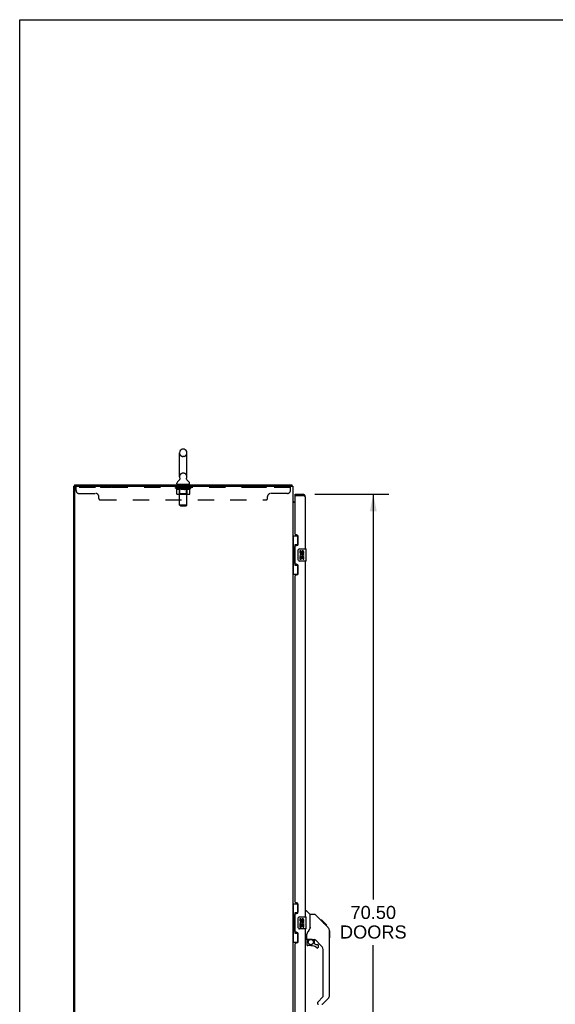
# Model space of a CAD drawing. Header units: inches. Extents: x 0 to 243, y 0 to 157.
# Tile 7 of 26: x 0 to 44, y 76 to 157. Entities that reach past the tile are written whole.
import ezdxf

# ---------------------------------------------------------------- set-up
doc = ezdxf.new("R2010")
doc.units = ezdxf.units.IN
doc.header["$LTSCALE"] = 13.357143
doc.header["$MEASUREMENT"] = 0
doc.linetypes.add('HIDDEN', pattern=[0.2, 0.1, -0.1])
doc.layers.get('0').update_dxf_attribs({"linetype": 'CONTINUOUS'})
for name, color, linetype in [('02___PRT_ALL_AXES', 7, 'CONTINUOUS'), ('DEFAULT_2', 8, 'HIDDEN'), ('DIMENSIONS', 7, 'CONTINUOUS')]:
    doc.layers.add(name, color=color, linetype=linetype)
doc.styles.get("Standard").update_dxf_attribs({"font": 'arial.ttf'})
doc.dimstyles.new('DIMSTYLE_1', dxfattribs={"dimtxt": 1.071429, "dimasz": 1.428571, "dimexe": 0.09, "dimexo": 0.07, "dimgap": 0.0375, "dimtad": 0, "dimtih": 1, "dimtoh": 1, "dimzin": 4, "dimdsep": 46, "dimtxsty": 'Standard', "dimblk": '_FILLED', "dimblk1": '_FILLED', "dimblk2": '_FILLED', "dimcen": 0.09, "dimazin": 1, "dimtfac": 1, "dimtdec": 3, "dimtofl": 0, "dimtmove": 0, "dimatfit": 3, "dimldrblk": '_FILLED', "dimfxl": 1, "dimtolj": 1, "dimtzin": 4, "dimarcsym": 0})

# ---------------------------------------------------------------- blocks, each defined once
blk = doc.blocks.new('_FILLED')
at = {"color": 0, "linetype": 'ByBlock'}
blk.add_solid([(0, 0), (-1, 0.2), (-1, -0.2)], dxfattribs=at)
blk = doc.blocks.new('*D18')
at = {"layer": 'DIMENSIONS', "color": 2, "linetype": 'Continuous'}
for p, q in [((24.257, 118.141), (30.359, 118.141)), ((29.074, 118.141), (29.074, 84.821)), ((29.074, 47.641), (29.074, 81.071)), ((24.257, 47.641), (30.359, 47.641))]:
    blk.add_line(p, q, dxfattribs=at)
at = {"layer": 'DIMENSIONS', "color": 2, "linetype": 'Continuous', "xscale": 1.4285714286, "yscale": 1.4285714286, "zscale": 1.4285714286}
for p, rotation in [((29.074, 118.141), 90), ((29.074, 47.641), 270)]:
    blk.add_blockref('_FILLED', p, dxfattribs=dict(at, rotation=rotation))
at = {"layer": 'DIMENSIONS', "color": 2, "linetype": 'Continuous', "insert": (29.074, 84.286), "char_height": 1.0714, "width": 5.48062, "attachment_point": 2, "line_spacing_factor": 0.9}
blk.add_mtext('70.50\\PDOORS', dxfattribs=at)

msp = doc.modelspace()

# ---------------------------------------------------------------- linework, layer by layer
at = {"color": 7, "linetype": 'Continuous'}
for p, q in [((0, 0), (0, 157.143)), ((0, 157.143), (242.857, 157.143)), ((13.14, 119.561), (13.14, 121.536)), ((13.489, 121.836), (13.402, 121.836)), ((13.752, 119.561), (13.752, 121.536)), ((12.923, 118.99), (12.923, 119.029)), ((13.154, 119.342), (13.152, 119.338)), ((13.969, 118.99), (13.969, 119.029)), ((4.498, 118.787), (4.446, 118.787)), ((4.498, 118.891), (4.498, 118.787)), ((4.498, 118.891), (22.369, 118.891)), ((12.946, 118.921), (12.946, 118.891)), ((13.946, 118.921), (12.946, 118.921)), ((13.946, 118.921), (13.946, 118.891)), ((22.369, 118.891), (22.369, 118.787)), ((22.382, 118.845), (22.38, 118.86)), ((22.395, 118.794), (22.385, 118.787)), ((22.45, 117.527), (22.448, 117.525)), ((22.588, 117.495), (22.65, 117.495)), ((22.65, 118.037), (22.65, 118.141)), ((22.67, 118.037), (22.65, 118.037)), ((23.257, 118.141), (23.257, 118.037)), ((22.446, 114.716), (22.886, 114.716)), ((22.485, 114.716), (22.485, 113.691)), ((22.85, 114.716), (22.85, 113.936)), ((22.463, 113.691), (22.463, 112.591)), ((22.463, 113.691), (22.586, 113.691)), ((22.586, 113.721), (22.586, 113.741)), ((22.586, 112.591), (22.586, 113.691)), ((22.623, 113.981), (22.623, 112.301)), ((22.85, 113.981), (22.623, 113.981)), ((22.909, 112.741), (22.909, 113.541)), ((23.009, 113.641), (23.549, 113.641)), ((23.564, 112.656), (23.564, 113.626)), ((22.463, 112.591), (22.586, 112.591)), ((22.485, 112.591), (22.485, 111.566)), ((22.586, 112.54), (22.586, 112.56)), ((23.549, 112.641), (23.009, 112.641)), ((22.623, 112.301), (22.85, 112.301)), ((22.85, 112.346), (22.85, 111.566)), ((22.446, 111.566), (22.886, 111.566)), ((22.446, 84.466), (22.886, 84.466)), ((22.485, 84.466), (22.485, 83.441)), ((22.85, 84.466), (22.85, 83.686)), ((22.463, 83.441), (22.586, 83.441)), ((22.463, 83.441), (22.463, 82.341)), ((22.586, 83.471), (22.586, 83.491)), ((22.586, 82.341), (22.586, 83.441)), ((22.85, 83.731), (22.623, 83.731)), ((22.623, 83.731), (22.623, 82.051)), ((23.009, 83.391), (23.549, 83.391)), ((23.504, 83.895), (23.566, 83.895)), ((23.564, 82.406), (23.564, 83.376)), ((23.891, 83.585), (23.594, 83.883)), ((24.258, 83.58), (23.897, 83.58)), ((23.897, 82.475), (23.897, 83.58)), ((25.079, 82.792), (24.314, 83.557)), ((22.909, 82.491), (22.909, 83.291)), ((24.835, 83.102), (24.768, 83.102)), ((24.843, 83.095), (24.776, 83.095)), ((24.852, 83.085), (24.786, 83.085)), ((24.859, 83.079), (24.792, 83.079)), ((24.867, 83.071), (24.8, 83.071)), ((24.887, 83.051), (24.82, 83.051)), ((24.835, 83.102), (25.162, 82.775)), ((24.909, 83.028), (24.842, 83.028)), ((24.932, 83.005), (24.866, 83.005)), ((24.956, 82.981), (24.889, 82.981)), ((24.98, 82.957), (24.913, 82.957)), ((25.003, 82.934), (24.937, 82.934)), ((25.026, 82.912), (24.959, 82.912)), ((25.046, 82.892), (24.979, 82.892)), ((25.063, 82.874), (24.996, 82.874)), ((25.076, 82.861), (25.01, 82.861)), ((25.081, 82.857), (25.014, 82.857)), ((25.083, 82.855), (25.016, 82.855)), ((25.083, 82.854), (25.016, 82.854)), ((25.084, 82.854), (25.017, 82.854)), ((25.052, 82.818), (25.018, 82.853)), ((25.086, 82.851), (25.019, 82.851)), ((25.091, 82.847), (25.024, 82.847)), ((25.097, 82.841), (25.03, 82.841)), ((25.11, 82.827), (25.043, 82.827)), ((25.079, 82.791), (25.052, 82.818)), ((25.125, 82.812), (25.059, 82.812)), ((25.133, 82.805), (25.066, 82.805)), ((25.14, 82.798), (25.073, 82.798)), ((25.079, 82.791), (25.357, 82.513)), ((25.152, 82.786), (25.085, 82.786)), ((25.157, 82.78), (25.09, 82.78)), ((25.161, 82.777), (25.094, 82.777)), ((25.162, 82.776), (25.095, 82.776)), ((25.162, 82.775), (25.095, 82.775)), ((25.163, 82.775), (25.096, 82.775)), ((25.247, 82.691), (25.163, 82.775)), ((25.18, 82.691), (25.247, 82.691)), ((25.248, 82.689), (25.182, 82.689)), ((25.251, 82.687), (25.184, 82.687)), ((25.248, 82.689), (25.251, 82.687)), ((22.463, 82.341), (22.586, 82.341)), ((22.485, 82.341), (22.485, 81.316)), ((22.586, 82.29), (22.586, 82.31)), ((22.623, 82.051), (22.85, 82.051)), ((22.85, 82.096), (22.85, 81.316)), ((23.549, 82.391), (23.009, 82.391)), ((23.622, 81.552), (23.622, 81.959)), ((23.897, 82.538), (23.877, 82.481)), ((25.471, 82.258), (25.471, 82.264)), ((25.472, 76.951), (25.472, 82.236)), ((25.484, 82.24), (25.484, 81.653)), ((22.446, 81.316), (22.886, 81.316)), ((23.504, 81.513), (23.582, 81.513)), ((23.622, 81.335), (23.622, 81.098)), ((23.641, 81.554), (23.937, 81.554)), ((23.679, 81.474), (23.759, 81.554)), ((23.685, 81.469), (23.682, 81.472)), ((23.689, 81.465), (23.685, 81.469)), ((23.694, 81.46), (23.689, 81.465)), ((23.937, 81.019), (23.7, 81.019)), ((24.122, 81.513), (24.209, 81.513)), ((24.252, 81.181), (24.252, 81.508)), ((24.255, 81.173), (24.327, 81.101)), ((24.787, 81.016), (24.286, 81.518)), ((24.488, 81.098), (24.335, 81.098)), ((24.567, 80.9), (24.567, 81.019)), ((24.96, 76.866), (24.96, 80.599)), ((24.488, 76.341), (24.488, 76.277)), ((24.502, 76.375), (24.937, 76.81)), ((25.357, 76.673), (24.905, 76.221))]:
    msp.add_line(p, q, dxfattribs=at)
at = {"color": 3, "linetype": 'Continuous'}
for p, q in [((4.446, 46.995), (4.446, 118.787)), ((4.498, 118.787), (22.446, 118.787)), ((4.498, 118.724), (4.498, 47.057)), ((22.446, 118.787), (22.446, 46.995)), ((22.65, 117.443), (22.446, 117.443)), ((22.65, 118.141), (23.257, 118.141)), ((22.65, 114.848), (22.65, 118.017)), ((22.67, 118.037), (23.257, 118.037)), ((23.294, 118.023), (23.257, 118.037)), ((23.313, 118.016), (23.294, 118.023)), ((23.325, 118.011), (23.313, 118.016)), ((23.337, 118.007), (23.325, 118.011)), ((23.348, 118.002), (23.337, 118.007)), ((23.504, 113.641), (23.504, 117.894)), ((22.77, 114.788), (22.71, 114.788)), ((22.9, 114.038), (22.9, 114.658)), ((22.65, 112.433), (22.65, 113.848)), ((22.71, 113.908), (22.77, 113.908)), ((23.504, 83.391), (23.504, 112.641)), ((22.77, 112.373), (22.71, 112.373)), ((22.9, 111.623), (22.9, 112.243)), ((22.65, 84.598), (22.65, 111.433)), ((22.71, 111.493), (22.77, 111.493)), ((22.77, 84.538), (22.71, 84.538)), ((22.9, 83.788), (22.9, 84.408)), ((22.65, 82.183), (22.65, 83.598)), ((22.71, 83.658), (22.77, 83.658)), ((22.77, 82.123), (22.71, 82.123)), ((22.9, 81.373), (22.9, 81.993)), ((23.504, 53.141), (23.504, 82.391)), ((22.65, 54.348), (22.65, 81.183)), ((22.71, 81.243), (22.77, 81.243))]:
    msp.add_line(p, q, dxfattribs=at)
at = {"color": 7, "linetype": 'Continuous'}
for points in [[(13.159, 119.454), (13.16, 119.45), (13.162, 119.445), (13.163, 119.44), (13.164, 119.436), (13.165, 119.431), (13.166, 119.426), (13.167, 119.421), (13.167, 119.416), (13.168, 119.411), (13.168, 119.406), (13.168, 119.401), (13.168, 119.396), (13.167, 119.391), (13.167, 119.386), (13.166, 119.381), (13.165, 119.376), (13.164, 119.371), (13.163, 119.366), (13.161, 119.361), (13.16, 119.356), (13.158, 119.352), (13.156, 119.347), (13.154, 119.342)], [(13.739, 119.338), (13.737, 119.342), (13.735, 119.347), (13.733, 119.351), (13.731, 119.356), (13.73, 119.361), (13.728, 119.366), (13.727, 119.371), (13.726, 119.376), (13.725, 119.381), (13.724, 119.385), (13.724, 119.39), (13.723, 119.396), (13.723, 119.401), (13.723, 119.406), (13.723, 119.411), (13.724, 119.416), (13.724, 119.421), (13.725, 119.426), (13.726, 119.431), (13.727, 119.435), (13.728, 119.44), (13.729, 119.445), (13.731, 119.45), (13.732, 119.454)], [(22.38, 118.86), (22.38, 118.865), (22.379, 118.869), (22.379, 118.873), (22.378, 118.876), (22.378, 118.879), (22.377, 118.882), (22.376, 118.885), (22.375, 118.887), (22.373, 118.888), (22.372, 118.89), (22.371, 118.89), (22.37, 118.891), (22.369, 118.891)], [(22.395, 118.794), (22.393, 118.796), (22.392, 118.799), (22.39, 118.802), (22.389, 118.806), (22.387, 118.81), (22.386, 118.815), (22.385, 118.82), (22.384, 118.825), (22.383, 118.83), (22.383, 118.835), (22.382, 118.84), (22.382, 118.845)], [(22.448, 117.525), (22.447, 117.523), (22.446, 117.521), (22.446, 117.52), (22.446, 117.518), (22.446, 117.517)], [(22.457, 117.534), (22.455, 117.533), (22.453, 117.531), (22.452, 117.529), (22.45, 117.527)], [(22.468, 117.543), (22.464, 117.54), (22.462, 117.538), (22.459, 117.536), (22.457, 117.534)], [(22.475, 117.551), (22.475, 117.551), (22.475, 117.55), (22.474, 117.55), (22.474, 117.549), (22.473, 117.548), (22.472, 117.547), (22.471, 117.546), (22.469, 117.544), (22.468, 117.543)], [(22.623, 113.957), (22.623, 113.954), (22.623, 113.95), (22.624, 113.946), (22.625, 113.942), (22.627, 113.937), (22.629, 113.932), (22.632, 113.926), (22.635, 113.92), (22.638, 113.914), (22.642, 113.907), (22.646, 113.9), (22.651, 113.892), (22.656, 113.883), (22.658, 113.88)], [(22.909, 113.541), (22.909, 113.547), (22.909, 113.553), (22.91, 113.559), (22.912, 113.565), (22.913, 113.571), (22.915, 113.577)], [(22.915, 112.705), (22.913, 112.71), (22.912, 112.716), (22.91, 112.722), (22.909, 112.728), (22.909, 112.734), (22.909, 112.741)], [(22.658, 112.402), (22.656, 112.398), (22.651, 112.39), (22.646, 112.382), (22.642, 112.375), (22.638, 112.368), (22.635, 112.361), (22.632, 112.355), (22.629, 112.35), (22.627, 112.345), (22.625, 112.34), (22.624, 112.336), (22.623, 112.332), (22.623, 112.328), (22.623, 112.324)], [(22.623, 83.707), (22.623, 83.704), (22.623, 83.7), (22.624, 83.696), (22.625, 83.692), (22.627, 83.687), (22.629, 83.682), (22.632, 83.676), (22.635, 83.67), (22.638, 83.664), (22.642, 83.657), (22.646, 83.65), (22.651, 83.642), (22.656, 83.633), (22.658, 83.63)], [(24.314, 83.557), (24.306, 83.563), (24.298, 83.569), (24.289, 83.574), (24.279, 83.577), (24.269, 83.579), (24.258, 83.58)], [(22.909, 83.291), (22.909, 83.297), (22.909, 83.303), (22.91, 83.309), (22.912, 83.315), (22.913, 83.321), (22.915, 83.327)], [(25.018, 82.853), (24.996, 82.875), (24.974, 82.897), (24.952, 82.919)], [(22.658, 82.152), (22.656, 82.148), (22.651, 82.14), (22.646, 82.132), (22.642, 82.125), (22.638, 82.118), (22.635, 82.111), (22.632, 82.105), (22.629, 82.1), (22.627, 82.095), (22.625, 82.09), (22.624, 82.086), (22.623, 82.082), (22.623, 82.078), (22.623, 82.074)], [(22.915, 82.455), (22.913, 82.46), (22.912, 82.466), (22.91, 82.472), (22.909, 82.478), (22.909, 82.484), (22.909, 82.491)], [(23.675, 82.13), (23.664, 82.114), (23.649, 82.085), (23.637, 82.053), (23.628, 82.019), (23.623, 81.984), (23.622, 81.959)], [(23.877, 82.481), (23.846, 82.412), (23.809, 82.341), (23.767, 82.268), (23.72, 82.194), (23.675, 82.13)], [(25.472, 82.236), (25.471, 82.264), (25.466, 82.305), (25.456, 82.346), (25.442, 82.386), (25.424, 82.423), (25.402, 82.459), (25.377, 82.492), (25.357, 82.513)], [(23.694, 81.46), (23.684, 81.45), (23.675, 81.439), (23.668, 81.428), (23.661, 81.416), (23.655, 81.403), (23.65, 81.39), (23.647, 81.377), (23.644, 81.363), (23.642, 81.349), (23.642, 81.335)], [(23.682, 81.472), (23.681, 81.473), (23.68, 81.474), (23.679, 81.474), (23.679, 81.474)], [(23.937, 81.554), (23.943, 81.554), (23.963, 81.553), (23.984, 81.551), (24.005, 81.547), (24.025, 81.542), (24.043, 81.536), (24.059, 81.531), (24.073, 81.526), (24.085, 81.522), (24.095, 81.518), (24.104, 81.516), (24.112, 81.514)], [(24.112, 81.514), (24.12, 81.513), (24.121, 81.513)]]:
    msp.add_lwpolyline(points, dxfattribs=at)
at = {"color": 3, "linetype": 'Continuous'}
msp.add_lwpolyline([(23.504, 117.894), (23.503, 117.897), (23.503, 117.899), (23.503, 117.901), (23.502, 117.903), (23.502, 117.906), (23.501, 117.908), (23.5, 117.91), (23.498, 117.913), (23.497, 117.915), (23.496, 117.917), (23.494, 117.92), (23.492, 117.922), (23.49, 117.924), (23.488, 117.926), (23.486, 117.929), (23.484, 117.931), (23.481, 117.933), (23.478, 117.936), (23.476, 117.938), (23.473, 117.94), (23.469, 117.942), (23.466, 117.945), (23.463, 117.947), (23.459, 117.949), (23.456, 117.952), (23.452, 117.954), (23.448, 117.956), (23.444, 117.959), (23.44, 117.961), (23.436, 117.963), (23.431, 117.965), (23.427, 117.968), (23.422, 117.97), (23.418, 117.972), (23.413, 117.975), (23.408, 117.977), (23.403, 117.979), (23.398, 117.982), (23.393, 117.984), (23.387, 117.986), (23.382, 117.988), (23.377, 117.991), (23.371, 117.993), (23.366, 117.995), (23.36, 117.998), (23.348, 118.002)], dxfattribs=at)
at = {"color": 7, "linetype": 'Continuous'}
msp.add_circle((23.937, 81.314), 0.217, dxfattribs=at)
for centre, radius, start, end in [((13.446, 121.536), 0.306, 105.63034, 180), ((13.402, 121.692), 0.144, 90, 105.63034), ((13.489, 121.692), 0.144, 74.36966, 90), ((13.446, 121.536), 0.306, 0, 74.36966), ((13.066, 119.029), 0.144, 124.66265, 180), ((12.992, 118.99), 0.069, 180, 270), ((12.687, 119.577), 0.523, 304.66237, 336.9318), ((13.446, 119.561), 0.306, 180, 200.48713), ((14.204, 119.577), 0.523, 203.0682, 235.33763), ((13.446, 119.561), 0.306, 339.51287, 360), ((13.9, 118.99), 0.069, 270, 360), ((13.825, 119.029), 0.144, 0, 55.33735), ((22.199, 118.644), 0.246, 35.33048, 37.39407), ((22.588, 117.637), 0.142, 180, 270), ((23.257, 117.894), 0.142, 48.63431, 90), ((23.34, 117.751), 0.26, 90, 92.6209), ((23.009, 113.541), 0.1, 90, 158.79459), ((23.549, 113.626), 0.015, 0, 90), ((23.009, 112.741), 0.1, 201.20502, 270), ((23.549, 112.656), 0.015, 270, 360), ((23.009, 83.291), 0.1, 90, 158.79459), ((23.549, 83.376), 0.015, 0, 90), ((23.566, 83.855), 0.0394, 45, 90), ((23.878, 83.572), 0.0197, 0, 45), ((23.009, 82.491), 0.1, 201.20502, 270), ((23.549, 82.406), 0.015, 270, 360), ((25.464, 82.24), 0.0197, 0, 68.93953), ((23.582, 81.552), 0.0394, 270, 360), ((23.641, 81.574), 0.0197, 180, 270), ((23.818, 81.335), 0.197, 135, 180), ((23.7, 81.098), 0.0787, 180, 270), ((23.937, 80.231), 0.787, 50.4788, 90), ((24.209, 81.316), 0.197, 52.51213, 90), ((24.263, 81.181), 0.0118, 180, 225), ((24.335, 81.109), 0.0118, 225, 270), ((24.488, 81.019), 0.0787, 0, 90), ((24.37, 80.599), 0.591, 0, 45), ((25.464, 81.653), 0.0197, 293.60704, 360), ((24.488, 80.9), 0.0787, 230.4788, 360), ((25.078, 76.951), 0.394, 315, 360), ((24.535, 76.341), 0.0472, 135, 180), ((24.567, 76.277), 0.0787, 180, 270), ((24.849, 76.277), 0.0787, 270, 315), ((24.881, 76.866), 0.0787, 315, 360)]:
    msp.add_arc(centre, radius, start, end, dxfattribs=at)
at = {"color": 3, "linetype": 'Continuous'}
for centre, radius, start, end in [((4.56, 118.724), 0.0625, 90, 180), ((22.67, 118.017), 0.02, 90, 180), ((23.257, 117.894), 0.246, 0, 90), ((22.71, 114.848), 0.06, 180, 270), ((22.77, 114.658), 0.13, 0, 90), ((22.71, 113.848), 0.06, 90, 180), ((22.77, 114.038), 0.13, 270, 360), ((22.71, 112.433), 0.06, 180, 270), ((22.77, 112.243), 0.13, 0, 90), ((22.71, 111.433), 0.06, 90, 180), ((22.77, 111.623), 0.13, 270, 360), ((22.71, 84.598), 0.06, 180, 270), ((22.77, 84.408), 0.13, 0, 90), ((22.71, 83.598), 0.06, 90, 180), ((22.77, 83.788), 0.13, 270, 360), ((22.71, 82.183), 0.06, 180, 270), ((22.77, 81.993), 0.13, 0, 90), ((22.71, 81.183), 0.06, 90, 180), ((22.77, 81.373), 0.13, 270, 360)]:
    msp.add_arc(centre, radius, start, end, dxfattribs=at)
at = {"color": 7, "linetype": 'Continuous'}
for centre, start_param, end_param in [((22.69, 113.731), 0.699287, 1.51401), ((22.69, 113.731), -4.655602, -3.84088), ((22.69, 112.55), 0.699287, 1.51401), ((22.69, 112.55), -4.655602, -3.84088), ((22.69, 83.481), 0.699287, 1.51401), ((22.69, 83.481), -4.655602, -3.84088), ((22.69, 82.3), 0.699287, 1.51401), ((22.69, 82.3), -4.655602, -3.84088)]:
    msp.add_ellipse(centre, major_axis=(0, 0.18), ratio=0.579493, start_param=start_param, end_param=end_param, dxfattribs=at)
at = {"layer": '02___PRT_ALL_AXES', "color": 8, "linetype": 'HIDDEN'}
for p, q in [((6.633, 118.787), (6.633, 118.683)), ((7.508, 118.787), (6.633, 118.787)), ((7.508, 118.683), (6.633, 118.683)), ((7.508, 118.787), (7.508, 118.683)), ((13.008, 118.683), (13.008, 118.787)), ((13.883, 118.787), (13.008, 118.787)), ((13.883, 118.683), (13.008, 118.683)), ((13.883, 118.683), (13.883, 118.787)), ((19.383, 118.787), (19.383, 118.683)), ((20.258, 118.787), (19.383, 118.787)), ((20.258, 118.683), (19.383, 118.683)), ((20.258, 118.787), (20.258, 118.683))]:
    msp.add_line(p, q, dxfattribs=at)
at = {"layer": '02___PRT_ALL_AXES', "color": 7, "linetype": 'Continuous'}
for p, q in [((23.046, 113.487), (23.046, 113.35)), ((23.109, 113.487), (23.046, 113.487)), ((23.109, 113.35), (23.109, 113.487)), ((23.174, 113.413), (23.174, 113.344)), ((23.235, 113.35), (23.235, 113.392)), ((23.298, 113.392), (23.298, 113.256)), ((23.361, 113.256), (23.361, 113.392)), ((23.046, 113.025), (23.046, 112.795)), ((23.064, 113.025), (23.046, 113.025)), ((23.046, 112.795), (23.109, 112.795)), ((23.099, 113.025), (23.126, 113.044)), ((23.099, 113.025), (23.361, 113.025)), ((23.109, 112.795), (23.109, 112.962)), ((23.109, 112.962), (23.174, 112.962)), ((23.174, 112.962), (23.174, 112.826)), ((23.174, 112.826), (23.235, 112.826)), ((23.235, 112.826), (23.235, 112.962)), ((23.235, 112.962), (23.298, 112.962)), ((23.29, 113.061), (23.348, 113.036)), ((23.298, 113.256), (23.361, 113.256)), ((23.298, 112.962), (23.298, 112.795)), ((23.298, 112.795), (23.361, 112.795)), ((23.361, 112.795), (23.361, 113.025)), ((23.109, 83.237), (23.046, 83.237)), ((23.046, 83.237), (23.046, 83.1)), ((23.064, 82.775), (23.046, 82.775)), ((23.046, 82.775), (23.046, 82.545)), ((23.099, 82.775), (23.126, 82.794)), ((23.099, 82.775), (23.361, 82.775)), ((23.109, 83.1), (23.109, 83.237)), ((23.109, 82.712), (23.174, 82.712)), ((23.109, 82.545), (23.109, 82.712)), ((23.174, 83.163), (23.174, 83.094)), ((23.174, 82.712), (23.174, 82.576)), ((23.174, 82.576), (23.235, 82.576)), ((23.235, 83.1), (23.235, 83.142)), ((23.235, 82.712), (23.298, 82.712)), ((23.235, 82.576), (23.235, 82.712)), ((23.29, 82.811), (23.348, 82.786)), ((23.298, 83.142), (23.298, 83.006)), ((23.298, 83.006), (23.361, 83.006)), ((23.298, 82.712), (23.298, 82.545)), ((23.361, 83.006), (23.361, 83.142)), ((23.361, 82.545), (23.361, 82.775)), ((23.046, 82.545), (23.109, 82.545)), ((23.298, 82.545), (23.361, 82.545))]:
    msp.add_line(p, q, dxfattribs=at)
for centre, radius, start, end in [((23.14, 113.35), 0.0943, 180, 360), ((23.14, 113.35), 0.0314, 180, 261.22946), ((23.14, 113.355), 0.0362, 263.42855, 341.76278), ((23.266, 113.392), 0.0943, 68.69989, 167.43379), ((23.266, 113.392), 0.0314, 0, 180.04847), ((23.266, 113.392), 0.0943, 0, 68.67039), ((23.2, 113.099), 0.154, 161.41988, 206.19629), ((23.203, 113.099), 0.157, 336.59665, 161.87913), ((23.203, 113.099), 0.157, 205.73705, 207.8532), ((23.203, 113.099), 0.0943, 336.59665, 215.11217), ((23.14, 83.1), 0.0943, 180, 360), ((23.2, 82.849), 0.154, 161.41988, 206.19629), ((23.203, 82.849), 0.157, 336.59665, 161.87913), ((23.203, 82.849), 0.157, 205.73705, 207.8532), ((23.14, 83.1), 0.0314, 180, 261.22946), ((23.203, 82.849), 0.0943, 336.59665, 215.11217), ((23.14, 83.105), 0.0362, 263.42855, 341.76278), ((23.266, 83.142), 0.0943, 68.69989, 167.43379), ((23.266, 83.142), 0.0314, 0, 180.04847), ((23.266, 83.142), 0.0943, 0, 68.67039)]:
    msp.add_arc(centre, radius, start, end, dxfattribs=at)
at = {"layer": 'DEFAULT_2', "color": 8, "linetype": 'HIDDEN'}
for p, q in [((13.489, 121.236), (13.402, 121.236)), ((13.489, 119.861), (13.402, 119.861)), ((4.633, 118.442), (4.633, 118.787)), ((22.258, 118.683), (4.633, 118.683)), ((4.883, 118.192), (6.258, 118.192)), ((12.812, 118.634), (12.812, 118.674)), ((12.812, 118.674), (13.119, 118.674)), ((12.909, 118.566), (12.812, 118.634)), ((14.079, 118.634), (12.812, 118.634)), ((12.813, 118.674), (12.813, 118.678)), ((12.934, 118.677), (12.813, 118.678)), ((12.822, 118.674), (12.822, 118.681)), ((12.831, 118.671), (12.831, 118.674)), ((12.831, 118.671), (14.06, 118.671)), ((12.839, 118.671), (12.839, 118.674)), ((12.84, 118.671), (12.84, 118.674)), ((12.85, 118.674), (12.85, 118.681)), ((12.867, 118.671), (12.867, 118.674)), ((12.869, 118.671), (12.869, 118.674)), ((12.897, 118.674), (12.897, 118.681)), ((12.909, 118.159), (12.909, 118.566)), ((12.909, 118.566), (12.924, 118.556)), ((12.912, 118.671), (12.912, 118.674)), ((12.914, 118.671), (12.914, 118.674)), ((12.939, 118.547), (12.924, 118.556)), ((12.934, 118.674), (12.934, 118.677)), ((12.953, 118.539), (12.939, 118.547)), ((12.968, 118.533), (12.953, 118.539)), ((12.96, 118.674), (12.96, 118.681)), ((12.962, 118.671), (12.962, 118.674)), ((12.963, 118.671), (12.963, 118.674)), ((12.965, 118.671), (12.965, 118.674)), ((12.982, 118.527), (12.968, 118.533)), ((12.973, 118.671), (12.973, 118.674)), ((12.973, 118.671), (12.973, 118.674)), ((12.976, 118.671), (12.976, 118.674)), ((12.979, 118.671), (12.979, 118.675)), ((12.996, 118.522), (12.982, 118.527)), ((12.984, 118.671), (12.984, 118.674)), ((13.09, 118.522), (12.996, 118.522)), ((12.998, 118.671), (12.998, 118.674)), ((13.016, 118.671), (13.016, 118.674)), ((13.017, 118.671), (13.017, 118.676)), ((13.037, 118.671), (13.037, 118.674)), ((13.037, 118.671), (13.037, 118.674)), ((13.038, 118.674), (13.038, 118.681)), ((13.048, 118.671), (13.048, 118.674)), ((13.052, 118.671), (13.052, 118.674)), ((13.062, 118.671), (13.062, 118.674)), ((13.073, 118.671), (13.073, 118.678)), ((13.088, 118.671), (13.088, 118.674)), ((13.09, 118.522), (13.104, 118.527)), ((13.091, 118.671), (13.091, 118.674)), ((13.119, 118.533), (13.104, 118.527)), ((13.133, 118.539), (13.118, 118.533)), ((13.119, 118.671), (13.119, 118.674)), ((13.186, 118.674), (13.124, 118.674)), ((13.129, 118.674), (13.129, 118.681)), ((13.133, 118.921), (13.133, 118.891)), ((13.133, 118.162), (13.133, 118.631)), ((13.147, 118.547), (13.133, 118.539)), ((13.136, 118.671), (13.136, 118.674)), ((13.14, 118.671), (13.14, 118.674)), ((13.146, 117.24), (13.146, 118.886)), ((13.146, 118.671), (13.146, 118.679)), ((13.162, 118.556), (13.147, 118.547)), ((13.151, 118.671), (13.151, 118.674)), ((13.161, 118.671), (13.161, 118.674)), ((13.177, 118.566), (13.162, 118.556)), ((13.177, 118.159), (13.177, 118.566)), ((13.177, 118.566), (13.206, 118.556)), ((13.186, 118.671), (13.186, 118.674)), ((13.26, 118.674), (13.201, 118.674)), ((13.235, 118.547), (13.206, 118.556)), ((13.222, 118.671), (13.222, 118.674)), ((13.229, 118.674), (13.229, 118.681)), ((13.233, 118.671), (13.233, 118.674)), ((13.263, 118.539), (13.234, 118.547)), ((13.235, 118.671), (13.235, 118.68)), ((13.238, 118.671), (13.238, 118.674)), ((13.245, 118.671), (13.245, 118.674)), ((13.26, 118.671), (13.26, 118.674)), ((13.291, 118.533), (13.263, 118.54)), ((13.341, 118.674), (13.286, 118.674)), ((13.319, 118.527), (13.291, 118.533)), ((13.3, 118.671), (13.3, 118.674)), ((13.347, 118.522), (13.319, 118.527)), ((13.331, 118.674), (13.446, 118.681)), ((13.336, 118.674), (13.336, 118.681)), ((13.336, 118.674), (13.336, 118.681)), ((13.336, 118.681), (13.336, 118.681)), ((13.336, 118.671), (13.336, 118.674)), ((13.34, 118.671), (13.34, 118.674)), ((13.341, 118.671), (13.341, 118.674)), ((13.341, 118.671), (13.341, 118.674)), ((13.545, 118.522), (13.347, 118.522)), ((13.425, 118.674), (13.376, 118.674)), ((13.382, 118.671), (13.382, 118.674)), ((13.425, 118.671), (13.425, 118.674)), ((13.443, 118.674), (13.443, 118.674)), ((13.443, 118.671), (13.443, 118.674)), ((13.443, 118.671), (13.443, 118.674)), ((13.446, 118.674), (13.446, 118.681)), ((13.446, 118.681), (13.56, 118.674)), ((13.448, 118.671), (13.448, 118.674)), ((13.448, 118.671), (13.448, 118.674)), ((13.448, 118.674), (13.448, 118.674)), ((13.466, 118.671), (13.466, 118.674)), ((13.466, 118.674), (13.515, 118.674)), ((13.509, 118.671), (13.509, 118.674)), ((13.545, 118.522), (13.572, 118.527)), ((13.55, 118.671), (13.55, 118.674)), ((13.55, 118.671), (13.55, 118.674)), ((13.55, 118.674), (13.605, 118.674)), ((13.551, 118.671), (13.551, 118.674)), ((13.555, 118.674), (13.555, 118.681)), ((13.555, 118.674), (13.555, 118.681)), ((13.555, 118.681), (13.555, 118.681)), ((13.555, 118.671), (13.555, 118.674)), ((13.6, 118.533), (13.572, 118.527)), ((13.591, 118.671), (13.591, 118.674)), ((13.627, 118.539), (13.599, 118.533)), ((13.655, 118.547), (13.627, 118.539)), ((13.631, 118.671), (13.631, 118.674)), ((13.631, 118.674), (13.69, 118.674)), ((13.646, 118.671), (13.646, 118.674)), ((13.653, 118.671), (13.653, 118.674)), ((13.683, 118.555), (13.655, 118.547)), ((13.656, 118.671), (13.656, 118.68)), ((13.658, 118.671), (13.658, 118.674)), ((13.662, 118.674), (13.662, 118.681)), ((13.669, 118.671), (13.669, 118.674)), ((13.712, 118.565), (13.683, 118.555)), ((13.705, 118.671), (13.705, 118.674)), ((13.705, 118.674), (13.767, 118.674)), ((13.712, 118.159), (13.712, 118.565)), ((13.712, 118.565), (13.726, 118.555)), ((13.74, 118.547), (13.726, 118.555)), ((13.73, 118.671), (13.73, 118.674)), ((13.754, 118.539), (13.74, 118.547)), ((13.741, 118.671), (13.741, 118.674)), ((13.745, 118.671), (13.745, 118.679)), ((13.746, 117.24), (13.746, 118.886)), ((13.751, 118.671), (13.751, 118.674)), ((13.767, 118.533), (13.753, 118.539)), ((13.755, 118.671), (13.755, 118.674)), ((13.758, 118.921), (13.758, 118.891)), ((13.758, 118.162), (13.758, 118.631)), ((13.762, 118.674), (13.762, 118.681)), ((13.781, 118.527), (13.767, 118.533)), ((13.772, 118.671), (13.772, 118.674)), ((13.772, 118.674), (13.974, 118.674)), ((13.794, 118.522), (13.781, 118.527)), ((13.898, 118.522), (13.794, 118.522)), ((13.8, 118.671), (13.8, 118.674)), ((13.803, 118.671), (13.803, 118.674)), ((13.818, 118.671), (13.818, 118.678)), ((13.829, 118.671), (13.829, 118.674)), ((13.839, 118.671), (13.839, 118.674)), ((13.843, 118.671), (13.843, 118.674)), ((13.853, 118.674), (13.853, 118.681)), ((13.854, 118.671), (13.854, 118.674)), ((13.854, 118.671), (13.854, 118.674)), ((13.874, 118.671), (13.874, 118.676)), ((13.875, 118.671), (13.875, 118.674)), ((13.893, 118.671), (13.893, 118.674)), ((13.898, 118.522), (13.911, 118.527)), ((13.907, 118.671), (13.907, 118.674)), ((13.925, 118.533), (13.911, 118.527)), ((13.912, 118.671), (13.912, 118.675)), ((13.915, 118.671), (13.915, 118.674)), ((13.918, 118.671), (13.918, 118.674)), ((13.918, 118.671), (13.918, 118.674)), ((13.938, 118.539), (13.925, 118.533)), ((13.926, 118.671), (13.926, 118.674)), ((13.929, 118.671), (13.929, 118.674)), ((13.929, 118.671), (13.929, 118.674)), ((13.931, 118.674), (13.931, 118.681)), ((13.952, 118.547), (13.938, 118.539)), ((13.966, 118.555), (13.952, 118.547)), ((13.979, 118.564), (13.965, 118.555)), ((13.977, 118.671), (13.977, 118.674)), ((13.979, 118.671), (13.979, 118.674)), ((13.979, 118.564), (14.079, 118.634)), ((13.979, 118.159), (13.979, 118.564)), ((13.994, 118.674), (13.994, 118.681)), ((14.022, 118.671), (14.022, 118.674)), ((14.024, 118.671), (14.024, 118.674)), ((14.041, 118.674), (14.041, 118.681)), ((14.051, 118.671), (14.051, 118.674)), ((14.052, 118.671), (14.052, 118.674)), ((14.06, 118.671), (14.06, 118.674)), ((14.069, 118.674), (14.069, 118.681)), ((14.079, 118.634), (14.079, 118.681)), ((22.008, 118.192), (20.633, 118.192)), ((22.258, 118.442), (22.258, 118.787)), ((6.508, 117.787), (6.508, 117.942)), ((6.633, 117.662), (20.258, 117.662)), ((13.937, 118.122), (12.952, 118.122)), ((13.133, 118.162), (13.093, 118.122)), ((13.758, 118.162), (13.133, 118.162)), ((13.698, 118.125), (13.701, 118.127)), ((13.701, 118.127), (13.703, 118.129)), ((13.758, 118.162), (13.798, 118.122)), ((20.383, 117.787), (20.383, 117.942)), ((13.215, 117.171), (13.146, 117.24)), ((13.746, 117.24), (13.146, 117.24)), ((13.215, 117.171), (13.677, 117.171)), ((13.677, 117.171), (13.746, 117.24))]:
    msp.add_line(p, q, dxfattribs=at)
for points in [[(12.952, 118.122), (12.947, 118.123), (12.942, 118.123), (12.937, 118.125), (12.932, 118.127), (12.927, 118.129), (12.923, 118.132), (12.919, 118.136), (12.916, 118.14), (12.913, 118.144), (12.911, 118.149), (12.91, 118.154), (12.909, 118.159)], [(13.198, 118.122), (13.196, 118.123), (13.193, 118.123), (13.19, 118.125), (13.188, 118.127), (13.186, 118.129), (13.184, 118.132), (13.182, 118.136), (13.18, 118.14), (13.179, 118.144), (13.178, 118.149), (13.177, 118.154), (13.177, 118.159)], [(13.69, 118.122), (13.693, 118.123), (13.696, 118.123)], [(13.693, 118.123), (13.696, 118.123), (13.698, 118.125)], [(13.703, 118.129), (13.705, 118.132), (13.707, 118.136), (13.709, 118.14), (13.71, 118.144)], [(13.705, 118.132), (13.707, 118.136), (13.709, 118.14)], [(13.71, 118.144), (13.711, 118.149), (13.712, 118.154), (13.712, 118.159)], [(13.711, 118.149), (13.712, 118.154), (13.712, 118.159)], [(13.937, 118.122), (13.942, 118.123), (13.947, 118.123), (13.952, 118.125), (13.957, 118.127), (13.961, 118.129), (13.966, 118.132), (13.97, 118.136), (13.973, 118.14), (13.976, 118.144), (13.978, 118.149), (13.979, 118.154), (13.979, 118.159)]]:
    msp.add_lwpolyline(points, dxfattribs=at)
for centre, radius, start, end in [((13.446, 121.536), 0.306, 180, 254.36966), ((13.446, 121.536), 0.306, 285.63034, 360), ((13.402, 121.38), 0.144, 254.36966, 270), ((13.489, 121.38), 0.144, 270, 285.63034), ((13.446, 119.561), 0.306, 105.63034, 180), ((13.402, 119.717), 0.144, 90, 105.63034), ((13.489, 119.717), 0.144, 74.36966, 90), ((13.446, 119.561), 0.306, 0, 74.36966), ((4.883, 118.442), 0.25, 180, 270), ((6.258, 117.942), 0.25, 0, 90), ((13.093, 118.631), 0.0398, 0, 89.99999), ((13.111, 118.886), 0.0345, 0, 90), ((13.78, 118.886), 0.0345, 90, 180), ((13.798, 118.631), 0.0398, 90.00001, 180), ((20.633, 117.942), 0.25, 90, 180), ((22.008, 118.442), 0.25, 270, 360), ((6.633, 117.787), 0.125, 180, 270), ((20.258, 117.787), 0.125, 270, 360)]:
    msp.add_arc(centre, radius, start, end, dxfattribs=at)
for centre, major_axis, ratio, start_param, end_param in [((13.446, 118.681), (0.633, 0.007), 0.05963, 9.249616, 9.431313), ((13.446, 118.681), (0.633, 0), 0.060556, -3.083241, -2.96706), ((12.768, 118.669), (0.198, 0.002), 0.05963, 0.25549, 1.295341), ((13.446, 118.681), (0.633, 0.013), 0.05688, 2.791345, 2.965878), ((12.837, 118.669), (0.198, -0.002), 0.05963, 0.605815, 1.645666), ((13.446, 118.681), (0.633, -0.007), 0.05963, -2.96643, -2.791898), ((12.768, 118.662), (0.198, 0.004), 0.05688, 1.20151, 1.294789), ((12.837, 118.662), (0.198, 0), 0.060556, 1.551758, 1.645036), ((12.792, 118.662), (0.198, 0.002), 0.05963, 1.170259, 1.376596), ((12.838, 118.664), (0.164, 0.002), 0.05963, 1.065228, 1.614276), ((12.818, 118.664), (0.164, 0.003), 0.05688, 0.890143, 1.43919), ((12.876, 118.664), (0.164, 0), 0.060556, 1.240391, 1.789438), ((12.764, 118.669), (0.198, 0.004), 0.05688, 0.080405, 1.120256), ((13.446, 118.681), (0.633, 0.019), 0.052395, 2.616403, 2.790936), ((12.899, 118.669), (0.198, -0.004), 0.05688, 0.7809, 1.820751), ((13.446, 118.681), (0.633, -0.013), 0.05688, -2.791345, -2.616812), ((12.764, 118.662), (0.198, 0.006), 0.052395, 1.026568, 1.119847), ((12.899, 118.662), (0.198, -0.002), 0.05963, 1.72692, 1.820198), ((12.817, 118.664), (0.164, 0.005), 0.052395, 0.715201, 1.264248), ((12.931, 118.664), (0.164, -0.002), 0.05963, 1.415553, 1.9646), ((13.446, 118.681), (0.633, 0.025), 0.046319, 2.441654, 2.616187), ((12.978, 118.669), (0.198, -0.006), 0.052395, 0.955842, 1.995693), ((13.446, 118.681), (0.633, -0.019), 0.052395, -2.616403, -2.44187), ((12.781, 118.669), (0.198, 0.006), 0.052395, -0.094537, 0.945314), ((12.781, 118.662), (0.198, 0.008), 0.046319, 0.851819, 0.945098), ((12.978, 118.662), (0.198, -0.004), 0.05688, 1.902006, 1.995284), ((12.836, 118.664), (0.164, 0.006), 0.046319, 0.540452, 1.089499), ((13.003, 118.664), (0.164, -0.003), 0.05688, 1.590638, 2.139686), ((12.792, 118.669), (0.198, 0), 0.060556, 0.430652, 0.777569), ((13.446, 118.681), (0.633, 0.029), 0.038841, 2.267123, 2.441656), ((13.072, 118.669), (0.198, -0.008), 0.046319, 1.130591, 2.170442), ((12.818, 118.669), (0.198, 0.008), 0.046319, -0.269286, 0.770565), ((13.446, 118.681), (0.633, -0.025), 0.046319, -2.441654, -2.267121), ((12.818, 118.662), (0.198, 0.009), 0.038841, 0.677289, 0.770567), ((13.072, 118.662), (0.198, -0.006), 0.052395, 2.076947, 2.170226), ((12.873, 118.664), (0.164, 0.008), 0.038841, 0.365921, 0.914969), ((13.087, 118.664), (0.164, -0.005), 0.052395, 1.76558, 2.314627), ((13.446, 118.681), (0.633, 0.033), 0.030195, 2.09281, 2.267343), ((13.177, 118.669), (0.198, -0.009), 0.038841, 1.305122, 2.344973), ((12.875, 118.669), (0.198, 0.009), 0.038841, -0.443817, 0.596034), ((13.446, 118.681), (0.633, -0.029), 0.038841, -2.267123, -2.092591), ((12.875, 118.662), (0.198, 0.01), 0.030195, 0.502975, 0.596254), ((13.177, 118.662), (0.198, -0.008), 0.046319, 2.251696, 2.344975), ((12.927, 118.664), (0.164, 0.009), 0.030195, 0.191608, 0.740655), ((13.183, 118.664), (0.164, -0.006), 0.046319, 1.940329, 2.489376), ((12.948, 118.669), (0.198, 0.01), 0.030195, -0.61813, 0.421721), ((13.446, 118.681), (0.633, 0.036), 0.020645, 1.918687, 2.09322), ((13.29, 118.669), (0.198, -0.01), 0.030195, 1.479435, 2.519286), ((13.446, 118.681), (0.633, -0.033), 0.030195, -2.09281, -1.918277), ((12.948, 118.662), (0.198, 0.011), 0.020645, 0.328852, 0.422131), ((13.29, 118.662), (0.198, -0.009), 0.038841, 2.426227, 2.519505), ((12.997, 118.664), (0.164, 0.009), 0.020645, 0.017485, 0.566532), ((13.286, 118.664), (0.164, -0.008), 0.038841, 2.11486, 2.663907), ((13.037, 118.669), (0.198, 0.011), 0.020645, -0.792253, 0.247598), ((13.446, 118.681), (0.633, 0.038), 0.010478, 1.744704, 1.919237), ((13.407, 118.669), (0.198, -0.011), 0.020645, 1.653558, 2.693409), ((13.446, 118.681), (0.633, -0.036), 0.020645, -1.918687, -1.744154), ((13.037, 118.662), (0.198, 0.012), 0.010478, 0.154869, 0.248148), ((13.407, 118.662), (0.198, -0.01), 0.030195, 2.60054, 2.693819), ((13.081, 118.664), (0.164, 0.01), 0.010478, 6.126688, 6.675735), ((13.394, 118.664), (0.164, -0.009), 0.030195, 2.289173, 2.83822), ((13.138, 118.669), (0.198, 0.012), 0.010478, -0.966236, -0.000846), ((13.526, 118.669), (0.198, -0.012), 0.010478, 1.827541, 2.867392), ((13.446, 118.681), (0.633, -0.038), 0.010478, -1.744704, -1.570171), ((13.526, 118.662), (0.198, -0.011), 0.020645, 2.774664, 2.867942), ((13.504, 118.664), (0.164, -0.009), 0.020645, 2.463296, 3.012344), ((13.365, 118.669), (0.198, 0.012), 0.010478, 0.274201, 1.314052), ((13.279, 118.664), (0.164, 0.01), 0.010478, -0.000483, 0.504314), ((13.248, 118.662), (0.198, 0.012), 0.010478, 0.099668, 0.192946), ((13.446, 118.681), (0.633, 0.038), 0.010478, -1.571421, -1.396888), ((13.643, 118.662), (0.198, -0.012), 0.010478, 2.948646, 3.041925), ((13.612, 118.664), (0.164, -0.01), 0.010478, 2.637279, 3.142076), ((13.484, 118.669), (0.198, 0.011), 0.020645, 0.448184, 1.488034), ((13.387, 118.664), (0.164, 0.009), 0.020645, 0.129249, 0.678296), ((13.365, 118.662), (0.198, 0.011), 0.020645, 0.273651, 0.366929), ((13.446, 118.681), (0.633, 0.036), 0.020645, -1.397439, -1.222906), ((13.753, 118.669), (0.198, -0.012), 0.010478, -3.140747, -2.175357), ((13.446, 118.681), (0.633, -0.038), 0.010478, 1.222355, 1.396888), ((13.601, 118.669), (0.198, 0.01), 0.030195, 0.622307, 1.662158), ((13.497, 118.664), (0.164, 0.009), 0.030195, 0.303372, 0.852419), ((13.81, 118.664), (0.164, -0.01), 0.010478, 2.749043, 3.29809), ((13.854, 118.669), (0.198, -0.011), 0.020645, 2.893995, 3.933846), ((13.484, 118.662), (0.198, 0.01), 0.030195, 0.447774, 0.541052), ((13.854, 118.662), (0.198, -0.012), 0.010478, 2.893445, 2.986723), ((13.446, 118.681), (0.633, 0.033), 0.030195, -1.223315, -1.048783), ((13.446, 118.681), (0.633, -0.036), 0.020645, 1.048373, 1.222906), ((13.714, 118.669), (0.198, 0.009), 0.038841, 0.79662, 1.836471), ((13.605, 118.664), (0.164, 0.008), 0.038841, 0.477686, 1.026733), ((13.894, 118.664), (0.164, -0.009), 0.020645, 2.57506, 3.124108), ((13.943, 118.669), (0.198, -0.01), 0.030195, 2.719872, 3.759723), ((13.819, 118.669), (0.198, 0.008), 0.046319, 0.971151, 2.011002), ((13.601, 118.662), (0.198, 0.009), 0.038841, 0.622087, 0.715366), ((13.943, 118.662), (0.198, -0.011), 0.020645, 2.719462, 2.812741), ((13.446, 118.681), (0.633, 0.029), 0.038841, -1.049002, -0.874469), ((13.446, 118.681), (0.633, -0.033), 0.030195, 0.87425, 1.048783), ((13.708, 118.664), (0.164, 0.006), 0.046319, 0.652216, 1.201263), ((13.913, 118.669), (0.198, 0.006), 0.052395, 1.1459, 2.185751), ((13.964, 118.664), (0.164, -0.009), 0.030195, 2.400937, 2.949985), ((14.016, 118.669), (0.198, -0.009), 0.038841, 2.545558, 3.585409), ((13.804, 118.664), (0.164, 0.005), 0.052395, 0.826965, 1.376012), ((13.714, 118.662), (0.198, 0.008), 0.046319, 0.796618, 0.889896), ((14.016, 118.662), (0.198, -0.01), 0.030195, 2.545339, 2.638617), ((13.992, 118.669), (0.198, 0.004), 0.05688, 1.320842, 2.360692), ((13.446, 118.681), (0.633, 0.025), 0.046319, -0.874471, -0.699939), ((13.446, 118.681), (0.633, -0.029), 0.038841, 0.699936, 0.874469), ((14.073, 118.669), (0.198, -0.008), 0.046319, 2.371028, 3.410879), ((14.018, 118.664), (0.164, -0.008), 0.038841, 2.226624, 2.775671), ((13.888, 118.664), (0.164, 0.003), 0.05688, 1.001907, 1.550954), ((14.054, 118.669), (0.198, 0.002), 0.05963, 1.495927, 2.535778), ((14.11, 118.669), (0.198, -0.006), 0.052395, 2.196279, 3.23613), ((13.819, 118.662), (0.198, 0.006), 0.052395, 0.971367, 1.064645), ((14.055, 118.664), (0.164, -0.006), 0.046319, 2.052093, 2.601141), ((14.073, 118.662), (0.198, -0.009), 0.038841, 2.371026, 2.464304), ((14.099, 118.669), (0.198, 0), 0.060556, 1.671089, 2.71094), ((14.127, 118.669), (0.198, -0.004), 0.05688, 2.021337, 3.061188), ((13.446, 118.681), (0.633, 0.019), 0.052395, -0.699723, -0.52519), ((13.446, 118.681), (0.633, -0.025), 0.046319, 0.525406, 0.699939), ((14.123, 118.669), (0.198, -0.002), 0.05963, 1.846251, 2.886102), ((13.96, 118.664), (0.164, 0.002), 0.05963, 1.176993, 1.72604), ((14.074, 118.664), (0.164, -0.005), 0.052395, 1.877344, 2.426392), ((14.015, 118.664), (0.164, 0), 0.060556, 1.352155, 1.901202), ((14.073, 118.664), (0.164, -0.003), 0.05688, 1.702402, 2.25145), ((14.053, 118.664), (0.164, -0.002), 0.05963, 1.527317, 2.076364), ((13.913, 118.662), (0.198, 0.004), 0.05688, 1.146309, 1.239587), ((14.11, 118.662), (0.198, -0.008), 0.046319, 2.196495, 2.289773), ((13.446, 118.681), (0.633, 0.013), 0.05688, -0.524781, -0.350248), ((13.446, 118.681), (0.633, -0.019), 0.052395, 0.350657, 0.52519), ((13.992, 118.662), (0.198, 0.002), 0.05963, 1.321394, 1.414673), ((14.127, 118.662), (0.198, -0.006), 0.052395, 2.021746, 2.115024), ((13.446, 118.681), (0.633, 0.007), 0.05963, -0.349695, -0.175162), ((13.446, 118.681), (0.633, -0.013), 0.05688, 0.175715, 0.350248), ((14.054, 118.662), (0.198, 0), 0.060556, 1.496556, 1.589835), ((14.123, 118.662), (0.198, -0.004), 0.05688, 1.846804, 1.940083), ((14.099, 118.662), (0.198, -0.002), 0.05963, 1.671719, 1.764997), ((13.446, 118.681), (0.633, 0), 0.060556, -0.174533, 0), ((13.446, 118.681), (0.633, -0.007), 0.05963, 0.000629, 0.175162)]:
    msp.add_ellipse(centre, major_axis=major_axis, ratio=ratio, start_param=start_param, end_param=end_param, dxfattribs=at)

# ---------------------------------------------------------------- dimensions: what is measured, and where the dimension line sits
at = {"layer": 'DIMENSIONS', "color": 2, "linetype": 'Continuous'}
dim = msp.add_linear_dim(base=(29.074, 118.141), p1=(24.187, 47.641), p2=(24.187, 118.141), angle=90, text='<>\\PDOORS', dimstyle='DIMSTYLE_1', dxfattribs=at)
dim.commit()
dim.dimension.update_dxf_attribs({"geometry": '*D18', "text_midpoint": (29.074, 82.946), "dimtype": 160})

doc.saveas('drawing.dxf')
